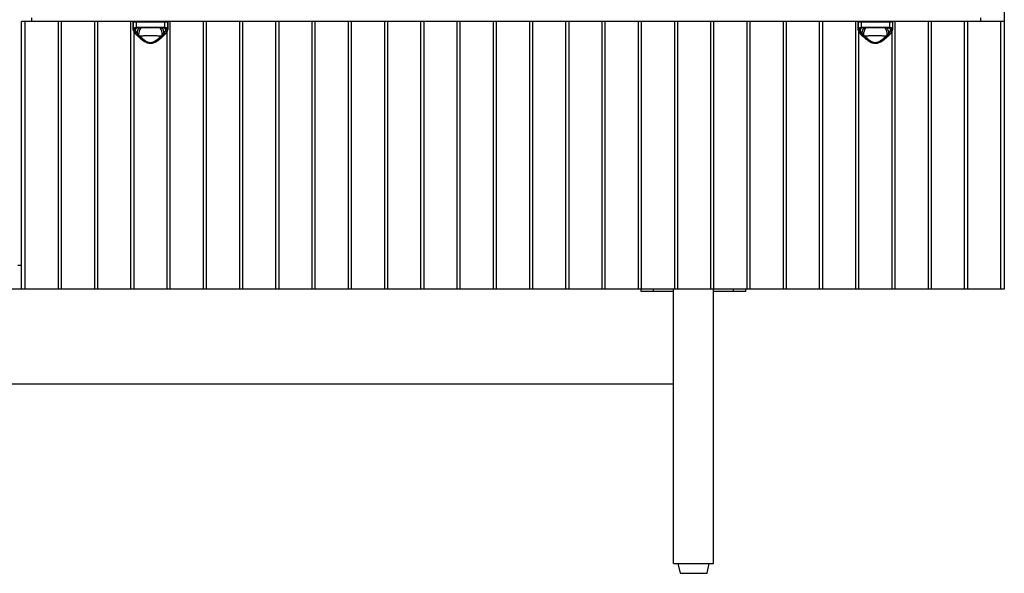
# Model space of a CAD drawing. Header units: millimetres. Extents: x -789 to 789, y -550 to 350.
# Tile 4 of 6: x 0 to 789, y -550 to -106. Entities that reach past the tile are written whole.
import ezdxf

# ---------------------------------------------------------------- set-up
doc = ezdxf.new("R2010")
doc.units = ezdxf.units.MM

msp = doc.modelspace()

# ---------------------------------------------------------------- linework, layer by layer
at = {"color": 7, "linetype": 'Continuous', "lineweight": 25}
for p, q in [((789.02, 350), (789.02, -322)), ((1.5, -322), (1.5, -107.33)), ((789.02, -107.33), (1.5, -107.33)), ((4.5, -322), (4.5, -107.33)), ((9.5, -104.33), (9.5, -107.33)), ((30.82, -107.33), (30.82, -322)), ((33.55, -322), (33.55, -107.33)), ((59.87, -107.33), (59.87, -322)), ((62.59, -322), (62.59, -107.33)), ((88.92, -107.33), (88.92, -322)), ((90.95, -107.83), (90.95, -113.63)), ((118.65, -107.83), (90.95, -107.83)), ((90.97, -113.33), (90.97, -107.83)), ((93.3, -107.83), (93.3, -112)), ((116.3, -112), (116.3, -107.83)), ((118.63, -107.83), (118.63, -113.33)), ((118.65, -113.63), (118.65, -107.83)), ((120.68, -322), (120.68, -107.33)), ((147.01, -107.33), (147.01, -322)), ((149.73, -322), (149.73, -107.33)), ((176.05, -107.33), (176.05, -322)), ((178.78, -322), (178.78, -107.33)), ((205.1, -107.33), (205.1, -322)), ((207.82, -322), (207.82, -107.33)), ((234.15, -107.33), (234.15, -322)), ((236.87, -322), (236.87, -107.33)), ((263.19, -107.33), (263.19, -322)), ((265.91, -322), (265.91, -107.33)), ((292.24, -107.33), (292.24, -322)), ((294.96, -322), (294.96, -107.33)), ((321.28, -107.33), (321.28, -322)), ((324.01, -322), (324.01, -107.33)), ((350.33, -107.33), (350.33, -322)), ((353.05, -322), (353.05, -107.33)), ((379.38, -107.33), (379.38, -322)), ((382.1, -322), (382.1, -107.33)), ((408.42, -107.33), (408.42, -322)), ((411.14, -322), (411.14, -107.33)), ((437.47, -107.33), (437.47, -322)), ((440.19, -322), (440.19, -107.33)), ((466.51, -107.33), (466.51, -322)), ((469.24, -322), (469.24, -107.33)), ((495.56, -107.33), (495.56, -322)), ((498.28, -322), (498.28, -107.33)), ((524.61, -107.33), (524.61, -322)), ((527.33, -322), (527.33, -107.33)), ((553.65, -107.33), (553.65, -322)), ((556.37, -322), (556.37, -107.33)), ((582.7, -107.33), (582.7, -322)), ((585.42, -322), (585.42, -107.33)), ((611.74, -107.33), (611.74, -322)), ((614.47, -322), (614.47, -107.33)), ((640.79, -107.33), (640.79, -322)), ((643.51, -322), (643.51, -107.33)), ((669.84, -107.33), (669.84, -322)), ((671.87, -107.83), (671.87, -113.63)), ((699.57, -107.83), (671.87, -107.83)), ((671.89, -113.33), (671.89, -107.83)), ((674.22, -107.83), (674.22, -112)), ((697.22, -112), (697.22, -107.83)), ((699.55, -107.83), (699.55, -113.33)), ((699.57, -113.63), (699.57, -107.83)), ((701.6, -322), (701.6, -107.33)), ((727.93, -107.33), (727.93, -322)), ((730.65, -322), (730.65, -107.33)), ((756.97, -107.33), (756.97, -322)), ((759.7, -322), (759.7, -107.33)), ((770.02, -104.33), (770.02, -107.33)), ((786.02, -107.33), (786.02, -322)), ((91.64, -322), (91.64, -115.67)), ((93.32, -117.8), (93.31, -117.8)), ((95.74, -112.36), (96.16, -112.34)), ((96.73, -111.83), (112.87, -111.83)), ((112.62, -112.33), (96.98, -112.33)), ((113.44, -112.34), (115.58, -112.46)), ((116.28, -117.81), (116.28, -117.8)), ((117.96, -115.66), (117.96, -322)), ((672.56, -322), (672.56, -115.67)), ((674.24, -117.8), (674.23, -117.8)), ((676.66, -112.36), (677.08, -112.34)), ((677.65, -111.83), (693.79, -111.83)), ((693.54, -112.33), (677.9, -112.33)), ((694.36, -112.34), (696.5, -112.46)), ((697.2, -117.81), (697.2, -117.8)), ((698.88, -115.66), (698.88, -322)), ((1.5, -303), (-1.5, -303)), ((789.02, -322), (-789.02, -322)), ((498.02, -324), (498.02, -322)), ((508.02, -324), (508.02, -322)), ((524.02, -542), (524.02, -322)), ((556.02, -542), (556.02, -322)), ((572.02, -324), (572.02, -322)), ((582.02, -324), (582.02, -322)), ((524.02, -324), (498.02, -324)), ((582.02, -324), (556.02, -324)), ((-524.02, -398), (524.02, -398)), ((524.02, -542), (556.02, -542)), ((527.52, -542), (529.22, -550)), ((550.82, -550), (552.52, -542)), ((529.22, -550), (550.82, -550))]:
    msp.add_line(p, q, dxfattribs=at)
at = {"color": 8, "linetype": 'Continuous', "lineweight": 25}
for p, q in [((93.46, -112.54), (92.63, -113.15)), ((93.14, -112.67), (92.63, -113.15)), ((93.66, -112.5), (93.86, -112.47)), ((115.58, -112.45), (115.87, -112.49)), ((115.74, -112.47), (115.94, -112.5)), ((116.97, -113.15), (116.14, -112.54)), ((116.97, -113.15), (116.46, -112.67)), ((674.38, -112.54), (673.55, -113.15)), ((674.06, -112.67), (673.55, -113.15)), ((674.58, -112.5), (674.78, -112.47)), ((696.5, -112.45), (696.79, -112.49)), ((696.67, -112.47), (696.86, -112.5)), ((697.89, -113.15), (697.06, -112.54)), ((697.89, -113.15), (697.38, -112.67))]:
    msp.add_line(p, q, dxfattribs=at)
at = {"color": 7, "linetype": 'Continuous', "lineweight": 25, "flags": 128}
for points in [[(96.73, -111.83), (96.73, -111.93), (96.75, -112.02), (96.77, -112.11), (96.8, -112.19), (96.84, -112.25), (96.89, -112.3), (96.93, -112.32), (96.98, -112.33)], [(112.87, -111.83), (112.87, -111.93), (112.85, -112.02), (112.83, -112.11), (112.8, -112.19), (112.76, -112.25), (112.71, -112.3), (112.67, -112.32), (112.62, -112.33)], [(677.65, -111.83), (677.65, -111.93), (677.67, -112.02), (677.69, -112.11), (677.72, -112.19), (677.76, -112.25), (677.81, -112.3), (677.85, -112.32), (677.9, -112.33)], [(693.79, -111.83), (693.79, -111.93), (693.77, -112.02), (693.75, -112.11), (693.72, -112.19), (693.68, -112.25), (693.63, -112.3), (693.59, -112.32), (693.54, -112.33)]]:
    msp.add_lwpolyline(points, dxfattribs=at)
at = {"color": 7, "linetype": 'Continuous', "lineweight": 25}
for centre, radius, start, end in [((91.45, -107.83), 0.5, 90, 180), ((91.47, -107.83), 0.5, 90.05128, 180.05119), ((93.74, -107.77), 0.448, 100.54342, 187.61709), ((115.86, -107.77), 0.448, 352.38291, 79.45658), ((118.13, -107.83), 0.5, 359.94881, 89.94872), ((118.15, -107.83), 0.5, 0, 90), ((672.37, -107.83), 0.5, 90, 180), ((672.39, -107.83), 0.5, 90.05128, 180.05119), ((674.66, -107.77), 0.448, 100.54342, 187.61709), ((696.78, -107.77), 0.448, 352.38291, 79.45658), ((699.05, -107.83), 0.5, 359.94881, 89.94872), ((699.07, -107.83), 0.5, 0, 90), ((91.47, -113.29), 0.495, 183.67726, 270.54613), ((91.43, -113.93), 0.462, 181.4217, 274.67767), ((93.8, -112.02), 0.5, 178.24449, 254.05108), ((115.8, -112.02), 0.5, 285.94892, 1.75551), ((118.13, -113.29), 0.495, 269.45387, 356.32274), ((118.17, -113.93), 0.462, 265.32233, 358.5783), ((672.39, -113.29), 0.495, 183.67726, 270.54613), ((672.35, -113.93), 0.462, 181.4217, 274.67767), ((674.72, -112.02), 0.5, 178.24449, 254.05108), ((696.72, -112.02), 0.5, 285.94892, 1.75551), ((699.05, -113.29), 0.495, 269.45387, 356.32274), ((699.09, -113.93), 0.462, 265.32233, 358.5783)]:
    msp.add_arc(centre, radius, start, end, dxfattribs=at)
at = {"color": 8, "linetype": 'Continuous', "lineweight": 25}
for centre, radius, start, end in [((97.3, -117.31), 6.02, 125.35778, 142.10452), ((93.49, -117.54), 0.317, 236.9525, 302.74189), ((101.75, -116.87), 7.71, 143.53256, 179.19411), ((104.65, -117.59), 9.34, 145.43094, 182.79601), ((104.95, -117.59), 9.34, 357.20166, 34.56867), ((108.12, -116.8), 7.44, 0.23241, 38.16995), ((112.28, -117.33), 6.05, 37.91349, 52.97126), ((116.11, -117.54), 0.32, 237.41256, 301.79206), ((678.22, -117.31), 6.02, 125.35778, 142.10452), ((674.41, -117.54), 0.317, 236.9525, 302.74189), ((682.67, -116.87), 7.71, 143.53256, 179.19411), ((685.57, -117.59), 9.34, 145.43094, 182.79601), ((685.87, -117.59), 9.34, 357.20166, 34.56867), ((689.04, -116.8), 7.44, 0.23241, 38.16995), ((693.2, -117.33), 6.05, 37.91349, 52.97126), ((697.03, -117.54), 0.32, 237.41256, 301.79206)]:
    msp.add_arc(centre, radius, start, end, dxfattribs=at)
at = {"color": 7, "linetype": 'Continuous', "lineweight": 25}
for points in [[(90.97, -113.94), (90.94, -113.72), (90.94, -113.51), (90.97, -113.33)], [(91.47, -113.79), (91.46, -113.87), (91.45, -113.96), (91.45, -114.05)], [(91.45, -114.05), (91.45, -114.16), (91.46, -114.27), (91.47, -114.39)], [(91.55, -113.52), (91.51, -113.6), (91.49, -113.69), (91.47, -113.79)], [(92.63, -113.15), (92.6, -113.22), (92.58, -113.3), (92.57, -113.38)], [(93.27, -117.41), (93.55, -117.23), (93.82, -117.01), (94.04, -116.76)], [(93.27, -117.41), (93.4, -117.54), (93.53, -117.67), (93.66, -117.81)], [(93.3, -112), (94.31, -111.87), (95.46, -111.83), (96.73, -111.83)], [(93.73, -112.49), (93.7, -112.49), (93.68, -112.5), (93.66, -112.5)], [(93.66, -117.81), (93.95, -117.62), (94.21, -117.39), (94.43, -117.15)], [(93.66, -117.81), (93.97, -118.11), (94.29, -118.41), (94.63, -118.72)], [(96.98, -112.33), (95.78, -112.33), (94.7, -112.37), (93.73, -112.49)], [(94.63, -118.72), (94.89, -118.52), (95.13, -118.28), (95.32, -118.04)], [(115.87, -112.49), (114.9, -112.37), (113.82, -112.33), (112.62, -112.33)], [(112.87, -111.83), (114.14, -111.83), (115.29, -111.87), (116.3, -112)], [(114.97, -118.72), (114.71, -118.52), (114.47, -118.28), (114.28, -118.04)], [(114.97, -118.72), (115.3, -118.41), (115.63, -118.11), (115.94, -117.81)], [(115.17, -117.15), (115.38, -117.39), (115.65, -117.62), (115.94, -117.81)], [(115.56, -116.76), (115.78, -117.01), (116.04, -117.23), (116.33, -117.41)], [(115.94, -112.5), (115.92, -112.5), (115.89, -112.49), (115.87, -112.49)], [(115.94, -117.81), (116.07, -117.67), (116.2, -117.54), (116.33, -117.41)], [(117.03, -113.38), (117.01, -113.3), (116.99, -113.22), (116.97, -113.15)], [(118.13, -113.79), (118.11, -113.69), (118.09, -113.6), (118.05, -113.52)], [(118.15, -114.05), (118.15, -113.96), (118.14, -113.87), (118.13, -113.79)], [(118.13, -114.39), (118.14, -114.27), (118.15, -114.16), (118.15, -114.05)], [(118.63, -113.33), (118.66, -113.51), (118.66, -113.72), (118.63, -113.94)], [(671.89, -113.94), (671.86, -113.72), (671.86, -113.51), (671.89, -113.33)], [(672.39, -113.79), (672.38, -113.87), (672.37, -113.96), (672.37, -114.05)], [(672.37, -114.05), (672.37, -114.16), (672.38, -114.27), (672.39, -114.39)], [(672.47, -113.52), (672.43, -113.6), (672.41, -113.69), (672.39, -113.79)], [(673.55, -113.15), (673.53, -113.22), (673.51, -113.3), (673.49, -113.38)], [(674.19, -117.41), (674.48, -117.23), (674.74, -117.01), (674.96, -116.76)], [(674.19, -117.41), (674.32, -117.54), (674.45, -117.67), (674.58, -117.81)], [(674.22, -112), (675.23, -111.87), (676.38, -111.83), (677.65, -111.83)], [(674.65, -112.49), (674.63, -112.49), (674.6, -112.5), (674.58, -112.5)], [(674.58, -117.81), (674.87, -117.62), (675.14, -117.39), (675.35, -117.15)], [(674.58, -117.81), (674.89, -118.11), (675.21, -118.41), (675.55, -118.72)], [(677.9, -112.33), (676.7, -112.33), (675.62, -112.37), (674.65, -112.49)], [(675.55, -118.72), (675.81, -118.52), (676.05, -118.28), (676.24, -118.04)], [(696.79, -112.49), (695.82, -112.37), (694.74, -112.33), (693.54, -112.33)], [(693.79, -111.83), (695.06, -111.83), (696.21, -111.87), (697.22, -112)], [(695.89, -118.72), (695.63, -118.52), (695.39, -118.28), (695.2, -118.04)], [(695.89, -118.72), (696.23, -118.41), (696.55, -118.11), (696.86, -117.81)], [(696.09, -117.15), (696.31, -117.39), (696.57, -117.62), (696.86, -117.81)], [(696.48, -116.76), (696.7, -117.01), (696.97, -117.23), (697.25, -117.41)], [(696.86, -112.5), (696.84, -112.5), (696.82, -112.49), (696.79, -112.49)], [(696.86, -117.81), (696.99, -117.67), (697.12, -117.54), (697.25, -117.41)], [(697.95, -113.38), (697.94, -113.3), (697.92, -113.22), (697.89, -113.15)], [(699.05, -113.79), (699.03, -113.69), (699.01, -113.6), (698.97, -113.52)], [(699.07, -114.05), (699.07, -113.96), (699.06, -113.87), (699.05, -113.79)], [(699.05, -114.39), (699.06, -114.27), (699.07, -114.16), (699.07, -114.05)], [(699.55, -113.33), (699.58, -113.51), (699.58, -113.72), (699.55, -113.94)], [(94.63, -118.72), (95.01, -119.08), (95.41, -119.44), (95.83, -119.8)], [(95.83, -119.8), (96.03, -119.56), (96.21, -119.3), (96.36, -119.04)], [(113.77, -119.8), (113.57, -119.56), (113.38, -119.3), (113.24, -119.04)], [(113.77, -119.8), (114.18, -119.44), (114.59, -119.08), (114.97, -118.72)], [(675.55, -118.72), (675.93, -119.08), (676.33, -119.44), (676.75, -119.8)], [(676.75, -119.8), (676.95, -119.56), (677.14, -119.3), (677.28, -119.04)], [(694.69, -119.8), (694.49, -119.56), (694.31, -119.3), (694.16, -119.04)], [(694.69, -119.8), (695.11, -119.44), (695.51, -119.08), (695.89, -118.72)]]:
    msp.add_open_spline(points, degree=3, dxfattribs=at)
for points, knots in [([(90.97, -113.33), (91, -113.14), (91.07, -112.98), (91.24, -112.76), (91.3, -112.7), (91.46, -112.57), (91.55, -112.51), (91.84, -112.34), (92.08, -112.26), (92.63, -112.11), (92.95, -112.05), (93.3, -112)], [0, 0, 0, 0, 0.25, 0.25, 0.375, 0.375, 0.5, 0.5, 0.75, 0.75, 1, 1, 1, 1]), ([(91.02, -114.13), (91.03, -114.23), (91.07, -114.62), (91.41, -115.35), (92.04, -116.37), (92.71, -117.21), (93.21, -117.68), (93.33, -117.79)], [0, 0, 0, 0, 0.090266, 0.341179, 0.619123, 0.912206, 1, 1, 1, 1]), ([(91.45, -114.05), (91.65, -114.02), (91.85, -113.97), (92.22, -113.82), (92.39, -113.72), (92.55, -113.61)], [0, 0, 0, 0, 0.5, 0.5, 1, 1, 1, 1]), ([(91.47, -113.79), (91.67, -113.77), (91.87, -113.72), (92.24, -113.58), (92.41, -113.49), (92.57, -113.38)], [0, 0, 0, 0, 0.5, 0.5, 1, 1, 1, 1]), ([(91.47, -114.39), (91.67, -114.35), (91.86, -114.29), (92.22, -114.13), (92.39, -114.03), (92.54, -113.92)], [0, 0, 0, 0, 0.5, 0.5, 1, 1, 1, 1]), ([(91.47, -114.39), (91.5, -114.6), (91.56, -114.83), (91.75, -115.31), (91.88, -115.56), (92.35, -116.33), (92.76, -116.87), (93.27, -117.41)], [0, 0, 0, 0, 0.25, 0.25, 0.5, 0.5, 1, 1, 1, 1]), ([(93.66, -112.5), (93.37, -112.54), (93.11, -112.59), (92.65, -112.7), (92.44, -112.77), (92.08, -112.94), (91.93, -113.04), (91.7, -113.26), (91.61, -113.38), (91.55, -113.52)], [0, 0, 0, 0, 0.25, 0.25, 0.5, 0.5, 0.75, 0.75, 1, 1, 1, 1]), ([(92.63, -113.15), (92.47, -113.25), (92.3, -113.33), (91.93, -113.46), (91.74, -113.5), (91.55, -113.52)], [0, 0, 0, 0, 0.5, 0.5, 1, 1, 1, 1]), ([(92.55, -113.61), (92.55, -113.65), (92.54, -113.71), (92.54, -113.81), (92.54, -113.88), (92.54, -113.92)], [0, 0, 0, 0, 0.336258, 0.669308, 1, 1, 1, 1]), ([(92.54, -113.92), (92.54, -113.96), (92.55, -114.04), (92.57, -114.17), (92.6, -114.31), (92.64, -114.45), (92.69, -114.59), (92.75, -114.75), (92.82, -114.9), (92.9, -115.07), (93.01, -115.29), (93.19, -115.6), (93.4, -115.93), (93.62, -116.24), (93.82, -116.5), (93.97, -116.68), (94.04, -116.76)], [0, 0, 0, 0, 0.051698, 0.104309, 0.157789, 0.21216, 0.267479, 0.323834, 0.381334, 0.440107, 0.500308, 0.616495, 0.750531, 0.831989, 0.91478, 1, 1, 1, 1]), ([(92.57, -113.38), (92.57, -113.42), (92.55, -113.49), (92.55, -113.57), (92.55, -113.61)], [0, 0, 0, 0, 0.5007106, 1, 1, 1, 1]), ([(93.08, -112.65), (93.17, -112.62), (93.34, -112.54), (93.75, -112.49), (93.96, -112.47)], [0, 0, 0, 0, 0.488595, 1, 1, 1, 1]), ([(93.31, -117.8), (93.79, -118.26), (94.78, -119.23), (96.43, -120.7), (98.16, -122.1), (99.82, -123.22), (101.37, -124.05), (102.81, -124.58), (104.26, -124.84), (105.71, -124.8), (107.14, -124.47), (108.55, -123.89), (110, -123.07), (111.56, -121.99), (113.22, -120.67), (114.85, -119.21), (115.82, -118.26), (116.28, -117.8)], [0, 0, 0, 0, 0.0815047, 0.1710456, 0.2519745, 0.3240573, 0.3828527, 0.4335856, 0.4810192, 0.5314593, 0.5792236, 0.629669, 0.6866944, 0.7531542, 0.830942, 0.9195269, 1, 1, 1, 1]), ([(94.04, -116.76), (94.11, -116.83), (94.24, -116.95), (94.37, -117.08), (94.43, -117.15)], [0, 0, 0, 0, 0.504016, 1, 1, 1, 1]), ([(94.43, -117.15), (94.51, -117.23), (94.66, -117.38), (94.89, -117.61), (95.11, -117.83), (95.25, -117.97), (95.32, -118.04)], [0, 0, 0, 0, 0.270812, 0.527619, 0.770654, 1, 1, 1, 1]), ([(95.32, -118.04), (95.37, -118.11), (95.47, -118.23), (95.64, -118.4), (95.83, -118.6), (96.07, -118.82), (96.26, -118.97), (96.36, -119.04)], [0, 0, 0, 0, 0.172628, 0.339188, 0.4998, 0.74967, 1, 1, 1, 1]), ([(113.24, -119.04), (113.3, -118.99), (113.43, -118.89), (113.62, -118.74), (113.82, -118.55), (114.05, -118.32), (114.2, -118.14), (114.28, -118.04)], [0, 0, 0, 0, 0.166526, 0.332954, 0.499407, 0.742788, 1, 1, 1, 1]), ([(114.28, -118.04), (114.35, -117.97), (114.49, -117.83), (114.71, -117.61), (114.94, -117.38), (115.09, -117.23), (115.17, -117.15)], [0, 0, 0, 0, 0.226978, 0.469236, 0.726836, 1, 1, 1, 1]), ([(115.17, -117.15), (115.23, -117.08), (115.36, -116.95), (115.49, -116.83), (115.56, -116.76)], [0, 0, 0, 0, 0.495977, 1, 1, 1, 1]), ([(115.56, -116.76), (115.6, -116.72), (115.71, -116.59), (115.91, -116.32), (116.17, -115.97), (116.42, -115.59), (116.62, -115.24), (116.77, -114.93), (116.89, -114.65), (116.97, -114.39), (117.03, -114.14), (117.05, -113.99), (117.06, -113.92)], [0, 0, 0, 0, 0.045115, 0.125248, 0.250657, 0.386181, 0.502854, 0.609308, 0.711663, 0.810632, 0.9067, 1, 1, 1, 1]), ([(115.63, -112.47), (115.84, -112.49), (116.26, -112.54), (116.43, -112.62), (116.52, -112.65)], [0, 0, 0, 0, 0.509787, 1, 1, 1, 1]), ([(118.05, -113.52), (117.99, -113.38), (117.9, -113.26), (117.66, -113.04), (117.52, -112.94), (116.98, -112.69), (116.51, -112.58), (115.94, -112.5)], [0, 0, 0, 0, 0.25, 0.25, 0.5, 0.5, 1, 1, 1, 1]), ([(116.26, -117.79), (116.46, -117.6), (117.04, -117.03), (117.76, -116.08), (118.34, -115.05), (118.61, -114.36), (118.61, -114.04), (118.61, -114)], [0, 0, 0, 0, 0.149467, 0.435469, 0.723503, 0.970738, 1, 1, 1, 1]), ([(116.3, -112), (116.65, -112.05), (116.97, -112.11), (117.38, -112.22), (117.51, -112.26), (117.75, -112.35), (117.86, -112.4), (118.15, -112.56), (118.3, -112.69), (118.53, -112.98), (118.6, -113.14), (118.63, -113.33)], [0, 0, 0, 0, 0.25, 0.25, 0.375, 0.375, 0.5, 0.5, 0.75, 0.75, 1, 1, 1, 1]), ([(116.33, -117.41), (116.58, -117.14), (116.82, -116.87), (117.23, -116.33), (117.41, -116.06), (117.88, -115.29), (118.07, -114.82), (118.13, -114.39)], [0, 0, 0, 0, 0.25, 0.25, 0.5, 0.5, 1, 1, 1, 1]), ([(118.05, -113.52), (117.86, -113.5), (117.66, -113.46), (117.3, -113.33), (117.13, -113.25), (116.97, -113.15)], [0, 0, 0, 0, 0.5, 0.5, 1, 1, 1, 1]), ([(117.05, -113.61), (117.05, -113.57), (117.04, -113.49), (117.03, -113.42), (117.03, -113.38)], [0, 0, 0, 0, 0.4972842, 1, 1, 1, 1]), ([(117.03, -113.38), (117.19, -113.49), (117.36, -113.58), (117.73, -113.72), (117.93, -113.77), (118.13, -113.79)], [0, 0, 0, 0, 0.5, 0.5, 1, 1, 1, 1]), ([(117.06, -113.92), (117.06, -113.87), (117.07, -113.76), (117.06, -113.66), (117.05, -113.61)], [0, 0, 0, 0, 0.496775, 1, 1, 1, 1]), ([(117.05, -113.61), (117.21, -113.72), (117.38, -113.82), (117.75, -113.97), (117.95, -114.02), (118.15, -114.05)], [0, 0, 0, 0, 0.5, 0.5, 1, 1, 1, 1]), ([(117.06, -113.92), (117.21, -114.03), (117.38, -114.13), (117.74, -114.29), (117.93, -114.35), (118.13, -114.39)], [0, 0, 0, 0, 0.5, 0.5, 1, 1, 1, 1]), ([(671.89, -113.33), (671.92, -113.14), (671.99, -112.98), (672.16, -112.76), (672.22, -112.7), (672.38, -112.57), (672.47, -112.51), (672.76, -112.34), (673, -112.26), (673.55, -112.11), (673.87, -112.05), (674.22, -112)], [0, 0, 0, 0, 0.25, 0.25, 0.375, 0.375, 0.5, 0.5, 0.75, 0.75, 1, 1, 1, 1]), ([(671.94, -114.13), (671.95, -114.23), (671.99, -114.62), (672.33, -115.35), (672.96, -116.37), (673.63, -117.21), (674.13, -117.68), (674.25, -117.79)], [0, 0, 0, 0, 0.090266, 0.341179, 0.619123, 0.912206, 1, 1, 1, 1]), ([(672.37, -114.05), (672.57, -114.02), (672.77, -113.97), (673.14, -113.82), (673.31, -113.72), (673.47, -113.61)], [0, 0, 0, 0, 0.5, 0.5, 1, 1, 1, 1]), ([(672.39, -113.79), (672.59, -113.77), (672.79, -113.72), (673.16, -113.58), (673.33, -113.49), (673.49, -113.38)], [0, 0, 0, 0, 0.5, 0.5, 1, 1, 1, 1]), ([(672.39, -114.39), (672.59, -114.35), (672.78, -114.29), (673.14, -114.13), (673.31, -114.03), (673.46, -113.92)], [0, 0, 0, 0, 0.5, 0.5, 1, 1, 1, 1]), ([(672.39, -114.39), (672.42, -114.6), (672.48, -114.83), (672.67, -115.31), (672.8, -115.56), (673.27, -116.33), (673.68, -116.87), (674.19, -117.41)], [0, 0, 0, 0, 0.25, 0.25, 0.5, 0.5, 1, 1, 1, 1]), ([(674.58, -112.5), (674.3, -112.54), (674.03, -112.59), (673.57, -112.7), (673.36, -112.77), (673.01, -112.94), (672.85, -113.04), (672.62, -113.26), (672.53, -113.38), (672.47, -113.52)], [0, 0, 0, 0, 0.25, 0.25, 0.5, 0.5, 0.75, 0.75, 1, 1, 1, 1]), ([(673.55, -113.15), (673.39, -113.25), (673.22, -113.33), (672.86, -113.46), (672.66, -113.5), (672.47, -113.52)], [0, 0, 0, 0, 0.5, 0.5, 1, 1, 1, 1]), ([(673.47, -113.61), (673.47, -113.65), (673.46, -113.71), (673.46, -113.81), (673.46, -113.88), (673.46, -113.92)], [0, 0, 0, 0, 0.336258, 0.669308, 1, 1, 1, 1]), ([(673.46, -113.92), (673.47, -113.96), (673.47, -114.04), (673.5, -114.17), (673.53, -114.31), (673.56, -114.45), (673.61, -114.59), (673.67, -114.75), (673.74, -114.9), (673.82, -115.07), (673.93, -115.29), (674.11, -115.6), (674.33, -115.93), (674.54, -116.24), (674.74, -116.5), (674.89, -116.68), (674.96, -116.76)], [0, 0, 0, 0, 0.051698, 0.104309, 0.157789, 0.21216, 0.267479, 0.323834, 0.381334, 0.440107, 0.500308, 0.616495, 0.750531, 0.831989, 0.91478, 1, 1, 1, 1]), ([(673.49, -113.38), (673.49, -113.42), (673.48, -113.49), (673.47, -113.57), (673.47, -113.61)], [0, 0, 0, 0, 0.500711, 1, 1, 1, 1]), ([(674, -112.65), (674.09, -112.62), (674.26, -112.54), (674.67, -112.49), (674.89, -112.47)], [0, 0, 0, 0, 0.4885952, 1, 1, 1, 1]), ([(674.23, -117.8), (674.71, -118.26), (675.7, -119.23), (677.36, -120.7), (679.08, -122.1), (680.74, -123.22), (682.29, -124.05), (683.73, -124.58), (685.18, -124.84), (686.63, -124.8), (688.06, -124.47), (689.47, -123.89), (690.92, -123.07), (692.48, -121.99), (694.15, -120.67), (695.77, -119.21), (696.74, -118.26), (697.2, -117.8)], [0, 0, 0, 0, 0.081505, 0.171046, 0.251975, 0.324057, 0.382853, 0.433586, 0.481019, 0.531459, 0.579224, 0.629669, 0.686694, 0.753154, 0.830942, 0.919527, 1, 1, 1, 1]), ([(674.96, -116.76), (675.03, -116.83), (675.16, -116.95), (675.29, -117.08), (675.35, -117.15)], [0, 0, 0, 0, 0.504016, 1, 1, 1, 1]), ([(675.35, -117.15), (675.43, -117.23), (675.58, -117.38), (675.81, -117.61), (676.03, -117.83), (676.17, -117.97), (676.24, -118.04)], [0, 0, 0, 0, 0.270812, 0.527619, 0.770654, 1, 1, 1, 1]), ([(676.24, -118.04), (676.29, -118.11), (676.4, -118.23), (676.56, -118.4), (676.75, -118.6), (676.99, -118.82), (677.18, -118.97), (677.28, -119.04)], [0, 0, 0, 0, 0.172628, 0.339188, 0.4998, 0.74967, 1, 1, 1, 1]), ([(694.16, -119.04), (694.22, -118.99), (694.35, -118.89), (694.54, -118.74), (694.74, -118.55), (694.97, -118.32), (695.12, -118.14), (695.2, -118.04)], [0, 0, 0, 0, 0.166526, 0.332954, 0.499407, 0.742788, 1, 1, 1, 1]), ([(695.2, -118.04), (695.27, -117.97), (695.41, -117.83), (695.63, -117.61), (695.86, -117.38), (696.01, -117.23), (696.09, -117.15)], [0, 0, 0, 0, 0.226978, 0.469236, 0.726836, 1, 1, 1, 1]), ([(696.09, -117.15), (696.15, -117.08), (696.28, -116.95), (696.41, -116.83), (696.48, -116.76)], [0, 0, 0, 0, 0.495977, 1, 1, 1, 1]), ([(696.48, -116.76), (696.52, -116.72), (696.63, -116.59), (696.83, -116.32), (697.09, -115.97), (697.34, -115.59), (697.54, -115.24), (697.69, -114.93), (697.81, -114.65), (697.9, -114.39), (697.96, -114.14), (697.97, -113.99), (697.98, -113.92)], [0, 0, 0, 0, 0.045115, 0.125248, 0.250657, 0.386181, 0.502854, 0.609308, 0.711663, 0.810632, 0.9067, 1, 1, 1, 1]), ([(696.56, -112.47), (696.77, -112.49), (697.18, -112.54), (697.35, -112.62), (697.44, -112.65)], [0, 0, 0, 0, 0.509787, 1, 1, 1, 1]), ([(698.97, -113.52), (698.91, -113.38), (698.82, -113.26), (698.59, -113.04), (698.44, -112.94), (697.9, -112.69), (697.43, -112.58), (696.86, -112.5)], [0, 0, 0, 0, 0.25, 0.25, 0.5, 0.5, 1, 1, 1, 1]), ([(697.19, -117.79), (697.38, -117.6), (697.96, -117.03), (698.69, -116.08), (699.26, -115.05), (699.53, -114.36), (699.53, -114.04), (699.53, -114)], [0, 0, 0, 0, 0.149467, 0.435469, 0.723503, 0.970738, 1, 1, 1, 1]), ([(697.22, -112), (697.57, -112.05), (697.89, -112.11), (698.3, -112.22), (698.43, -112.26), (698.67, -112.35), (698.78, -112.4), (699.07, -112.56), (699.23, -112.69), (699.45, -112.98), (699.52, -113.14), (699.55, -113.33)], [0, 0, 0, 0, 0.25, 0.25, 0.375, 0.375, 0.5, 0.5, 0.75, 0.75, 1, 1, 1, 1]), ([(697.25, -117.41), (697.5, -117.14), (697.74, -116.87), (698.15, -116.33), (698.34, -116.06), (698.8, -115.29), (699, -114.82), (699.05, -114.39)], [0, 0, 0, 0, 0.25, 0.25, 0.5, 0.5, 1, 1, 1, 1]), ([(698.97, -113.52), (698.78, -113.5), (698.59, -113.46), (698.22, -113.33), (698.05, -113.25), (697.89, -113.15)], [0, 0, 0, 0, 0.5, 0.5, 1, 1, 1, 1]), ([(697.97, -113.61), (697.97, -113.57), (697.97, -113.49), (697.95, -113.42), (697.95, -113.38)], [0, 0, 0, 0, 0.497284, 1, 1, 1, 1]), ([(697.95, -113.38), (698.11, -113.49), (698.28, -113.58), (698.65, -113.72), (698.85, -113.77), (699.05, -113.79)], [0, 0, 0, 0, 0.5, 0.5, 1, 1, 1, 1]), ([(697.98, -113.92), (697.98, -113.87), (697.99, -113.76), (697.98, -113.66), (697.97, -113.61)], [0, 0, 0, 0, 0.4967748, 1, 1, 1, 1]), ([(697.97, -113.61), (698.13, -113.72), (698.3, -113.82), (698.67, -113.97), (698.87, -114.02), (699.07, -114.05)], [0, 0, 0, 0, 0.5, 0.5, 1, 1, 1, 1]), ([(697.98, -113.92), (698.13, -114.03), (698.3, -114.13), (698.66, -114.29), (698.85, -114.35), (699.05, -114.39)], [0, 0, 0, 0, 0.5, 0.5, 1, 1, 1, 1]), ([(95.83, -119.8), (96.43, -120.33), (97.06, -120.85), (98.38, -121.87), (99.07, -122.37), (100.18, -123.05), (100.56, -123.27), (101.35, -123.67), (101.75, -123.85), (102.38, -124.08), (102.59, -124.15), (103.02, -124.28), (103.25, -124.33), (103.91, -124.46), (104.36, -124.51), (105.04, -124.51), (105.27, -124.49), (105.72, -124.45), (105.94, -124.41), (106.6, -124.28), (107.02, -124.16), (107.85, -123.85), (108.26, -123.66), (109.05, -123.26), (109.43, -123.04), (110.17, -122.59), (110.53, -122.35), (111.22, -121.85), (111.56, -121.6), (112.55, -120.84), (113.17, -120.32), (113.77, -119.8)], [0, 0, 0, 0, 0.125, 0.125, 0.25, 0.25, 0.3125, 0.3125, 0.375, 0.375, 0.40625, 0.40625, 0.4375, 0.4375, 0.5, 0.5, 0.53125, 0.53125, 0.5625, 0.5625, 0.625, 0.625, 0.6875, 0.6875, 0.75, 0.75, 0.8125, 0.8125, 0.875, 0.875, 1, 1, 1, 1]), ([(113.24, -119.04), (112.62, -119.01), (111.98, -118.98), (110.97, -118.94), (110.63, -118.93), (109.94, -118.91), (109.58, -118.9), (107.78, -118.86), (106.31, -118.85), (104.42, -118.85), (104.05, -118.85), (103.3, -118.85), (102.93, -118.86), (101.82, -118.87), (101.1, -118.88), (100.02, -118.9), (99.67, -118.91), (98.97, -118.93), (98.62, -118.94), (97.62, -118.98), (96.98, -119.01), (96.36, -119.04)], [0, 0, 0, 0, 0.125, 0.125, 0.1875, 0.1875, 0.25, 0.25, 0.5, 0.5, 0.5625, 0.5625, 0.625, 0.625, 0.75, 0.75, 0.8125, 0.8125, 0.875, 0.875, 1, 1, 1, 1]), ([(96.36, -119.04), (96.46, -119.14), (96.65, -119.32), (96.9, -119.56), (97.09, -119.74), (97.36, -119.99), (97.71, -120.31), (98.33, -120.86), (99.11, -121.52), (100.12, -122.28), (101.19, -122.98), (102.33, -123.56), (103.54, -123.96), (104.81, -124.11), (106.08, -123.96), (107.29, -123.55), (108.42, -122.97), (109.49, -122.27), (110.5, -121.51), (111.29, -120.85), (111.91, -120.3), (112.32, -119.93), (112.77, -119.5), (113.05, -119.22), (113.24, -119.04)], [0, 0, 0, 0, 0.02271, 0.041008, 0.054893, 0.064365, 0.098338, 0.128136, 0.191387, 0.254313, 0.317112, 0.378893, 0.440157, 0.500523, 0.561122, 0.621635, 0.683567, 0.746187, 0.809495, 0.872965, 0.902641, 0.936408, 0.959277, 1, 1, 1, 1]), ([(676.75, -119.8), (677.35, -120.33), (677.98, -120.85), (679.3, -121.87), (679.99, -122.37), (681.1, -123.05), (681.48, -123.27), (682.27, -123.67), (682.67, -123.85), (683.3, -124.08), (683.51, -124.15), (683.94, -124.28), (684.17, -124.33), (684.83, -124.46), (685.28, -124.51), (685.96, -124.51), (686.19, -124.49), (686.64, -124.45), (686.86, -124.41), (687.52, -124.28), (687.94, -124.16), (688.78, -123.85), (689.18, -123.66), (689.97, -123.26), (690.35, -123.04), (691.09, -122.59), (691.45, -122.35), (692.15, -121.85), (692.48, -121.6), (693.47, -120.84), (694.1, -120.32), (694.69, -119.8)], [0, 0, 0, 0, 0.125, 0.125, 0.25, 0.25, 0.3125, 0.3125, 0.375, 0.375, 0.40625, 0.40625, 0.4375, 0.4375, 0.5, 0.5, 0.53125, 0.53125, 0.5625, 0.5625, 0.625, 0.625, 0.6875, 0.6875, 0.75, 0.75, 0.8125, 0.8125, 0.875, 0.875, 1, 1, 1, 1]), ([(694.16, -119.04), (693.54, -119.01), (692.9, -118.98), (691.89, -118.94), (691.55, -118.93), (690.86, -118.91), (690.5, -118.9), (688.7, -118.86), (687.23, -118.85), (685.35, -118.85), (684.97, -118.85), (684.22, -118.85), (683.85, -118.86), (682.74, -118.87), (682.02, -118.88), (680.94, -118.9), (680.59, -118.91), (679.89, -118.93), (679.55, -118.94), (678.54, -118.98), (677.9, -119.01), (677.28, -119.04)], [0, 0, 0, 0, 0.125, 0.125, 0.1875, 0.1875, 0.25, 0.25, 0.5, 0.5, 0.5625, 0.5625, 0.625, 0.625, 0.75, 0.75, 0.8125, 0.8125, 0.875, 0.875, 1, 1, 1, 1]), ([(677.28, -119.04), (677.38, -119.14), (677.57, -119.32), (677.82, -119.56), (678.01, -119.74), (678.28, -119.99), (678.63, -120.31), (679.25, -120.86), (680.03, -121.52), (681.04, -122.28), (682.11, -122.98), (683.25, -123.56), (684.46, -123.96), (685.73, -124.11), (687, -123.96), (688.21, -123.55), (689.34, -122.97), (690.41, -122.27), (691.42, -121.51), (692.21, -120.85), (692.83, -120.3), (693.24, -119.93), (693.69, -119.5), (693.98, -119.22), (694.16, -119.04)], [0, 0, 0, 0, 0.02271, 0.0410075, 0.0548926, 0.064365, 0.0983381, 0.1281361, 0.1913866, 0.2543129, 0.3171119, 0.3788925, 0.4401567, 0.5005226, 0.5611219, 0.6216346, 0.6835675, 0.7461869, 0.809495, 0.872965, 0.9026407, 0.9364076, 0.9592773, 1, 1, 1, 1])]:
    msp.add_open_spline(points, degree=3, knots=knots, dxfattribs=at)

doc.saveas('drawing.dxf')
